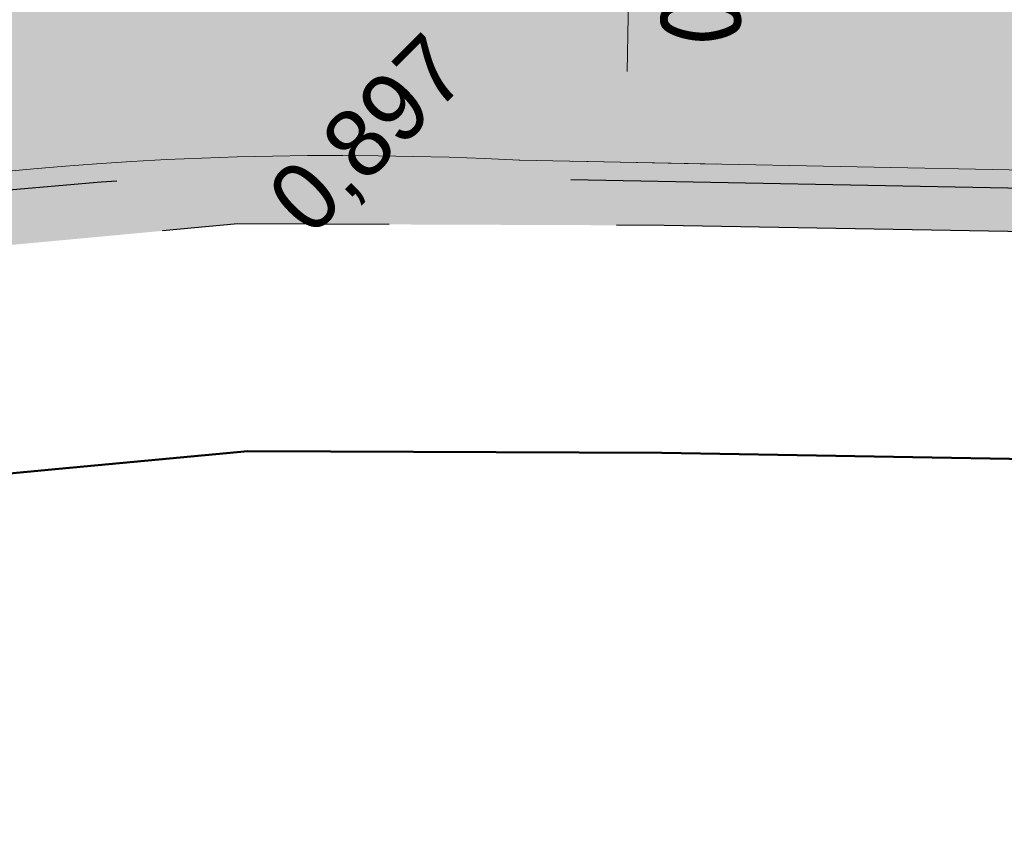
# Model space of a CAD drawing. Header units: millimetres. Extents: x 812 to 183790, y 13 to 580968.
# Tile 51 of 256: x 182466 to 182470.34, y 580790.39 to 580794.02. Entities that reach past the tile are written whole.
import ezdxf

# ---------------------------------------------------------------- set-up
doc = ezdxf.new("R2010")
doc.units = ezdxf.units.MM
doc.header["$LTSCALE"] = 5
for name, pattern in [('DASHDOT', [25.4, 12.7, -6.35, 0, -6.35]), ('ORG-VW-030-270-STREEP-010', [3, 0.3, -2.7]), ('VH-GELEIDEBAND_50X200', [8, 4, -2, 0, -2]), ('VH-OPSLUITBAND_80X200', [14, 8, -2, 2, -2]), ('XX-PROJECTGRENS', [18, 12, -3, 0, -3])]:
    doc.linetypes.add(name, pattern=pattern)
doc.layers.add('B-ALG-HOOGTES', color=252, linetype='Continuous')
for name, color, linetype, lineweight in [('N-BH-VH-KANTOPSLUITING_GELEIDEBAND_50X200-G', 20, 'VH-GELEIDEBAND_50X200', 30), ('N-BH-VH-KANTOPSLUITING_OPSLUITBAND_80X200-G', 150, 'VH-OPSLUITBAND_80X200', 30), ('N-WE-KG-WERKGRENS-G', 7, 'XX-PROJECTGRENS', 50), ('N-WE-VH-KANTVERHARDING-G', 7, 'Continuous', 0), ('N-WEG-ASF-GOOTTEGEL', 7, 'DASHDOT', 25), ('N-XX-AL-M', 7, 'Continuous', 0), ('V-WE-VH-KANTOPSLUITING_OPSLUITBAND_80X200-G', 150, 'VH-OPSLUITBAND_80X200', 25)]:
    doc.layers.add(name, color=color, linetype=linetype, lineweight=lineweight)
for name, color, linetype, lineweight, transparency in [('N-PV-GR-GRAS_02-G', 85, 'Continuous', 15, 0.3), ('N-WE-VH-VERHARDING_ASFALT_ROOD-A', 12, 'Continuous', 9, 0.7), ('N-WE-VH-VERHARDING_TEGEL-A', 253, 'Continuous', 5, 0.75), ('V-WE-VH-VERHARDING_TEGEL-A', 253, 'Continuous', 18, 0.5)]:
    doc.layers.add(name, color=color, linetype=linetype, lineweight=lineweight, transparency=transparency)
doc.layers.add('N-WE-VW-MARKERING_LANGS_STREEP_030_270_010-G', color=7, linetype='ORG-VW-030-270-STREEP-010', lineweight=0, true_color=0xffffff)
doc.styles.add('isocp', font='isocp.shx')
doc.styles.add('NLCS-ISO-M200-T18', font='txt', dxfattribs={"height": 0.36})
doc.dimstyles.new('NLCS-M200-T18-PIJL_X_L2_H1', dxfattribs={"dimscale": 0.2, "dimtxt": 0.36, "dimasz": 2, "dimexe": 2, "dimexo": 1, "dimgap": 0.7, "dimtad": 1, "dimzin": 0, "dimdsep": 46, "dimtxsty": 'NLCS-ISO-M200-T18', "dimcen": 0, "dimdle": 2, "dimclrd": 256, "dimclre": 256, "dimclrt": 256, "dimadec": 1, "dimazin": 0, "dimtfac": 1, "dimtofl": 0, "dimtmove": 1, "dimatfit": 0, "dimfxl": 2, "dimfxlon": 1, "dimtfillclr": 254, "dimtolj": 1, "dimtzin": 0, "dimlwd": 18, "dimlwe": 18, "dimarcsym": 0})

# ---------------------------------------------------------------- blocks, each defined once
blk = doc.blocks.new('*D6738')
at = {"layer": 'Defpoints', "color": 0, "transparency": 16777216}
for p in [(182463.184976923, 580794.8992020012), (182467.3991369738, 580778.117238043)]:
    blk.add_point(p, dxfattribs=at)
at = {"layer": 'N-XX-AL-M', "linetype": 'Continuous', "lineweight": 18, "transparency": 16777216}
blk.add_line((182464.1769175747, 580790.9490168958), (182463.2823973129, 580794.5112467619), dxfattribs=at)
at = {"layer": 'N-XX-AL-M', "transparency": 16777216}
blk.add_solid([(182463.3470565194, 580794.5274834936), (182463.2177381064, 580794.4950100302), (182463.1849769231, 580794.8992020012)], dxfattribs=at)
at = {"layer": 'N-XX-AL-M', "transparency": 16777216, "insert": (182464.2997475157, 580791.7737670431), "char_height": 0.36, "attachment_point": 5, "rotation": 284.0962169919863, "style": 'NLCS-ISO-M200-T18'}
blk.add_mtext('\\A1;R17.30', dxfattribs=at)
blk = doc.blocks.new('*D6755')
at = {"layer": 'Defpoints', "color": 0, "transparency": 16777216}
for p in [(182468.2705677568, 580795.198111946), (182468.2357448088, 580793.3984488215), (182468.6692036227, 580793.3900615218)]:
    blk.add_point(p, dxfattribs=at)
at = {"layer": 'N-XX-AL-M', "linetype": 'Continuous', "lineweight": 18, "transparency": 16777216}
for p, q in [((182468.4705303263, 580795.1942427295), (182469.1039517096, 580795.1819862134)), ((182468.6962881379, 580794.7897995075), (182468.6769420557, 580793.7899866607)), ((182468.4357073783, 580793.394579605), (182469.0691287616, 580793.3823230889))]:
    blk.add_line(p, q, dxfattribs=at)
at = {"layer": 'N-XX-AL-M', "transparency": 16777216}
for points in [[(182468.7629423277, 580794.7885097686), (182468.6296339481, 580794.7910892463), (182468.7040265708, 580795.1897246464)], [(182468.7435962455, 580793.7886969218), (182468.6102878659, 580793.7912763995), (182468.6692036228, 580793.3900615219)]]:
    blk.add_solid(points, dxfattribs=at)
at = {"layer": 'N-XX-AL-M', "transparency": 16777216, "insert": (182469.0065552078, 580794.2837023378), "char_height": 0.36, "attachment_point": 5, "rotation": 268.8914819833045, "style": 'NLCS-ISO-M200-T18'}
blk.add_mtext('\\A1;1.80', dxfattribs=at)

msp = doc.modelspace()

# ---------------------------------------------------------------- hatches: boundary and pattern name
at = {"layer": 'N-PV-GR-GRAS_02-G'}
h = msp.add_hatch(dxfattribs=at)
h.set_pattern_fill('AGR-GRAS_02', color=256, scale=0.1, angle=90.00000000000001, style=0, pattern_type=2)
h.set_pattern_definition([(90, (0, 0), (-1, 0.9999999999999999), [0.25, -0.75]), (90, (-0.6000000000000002, 0.5499999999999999), (-1, 0.9999999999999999), [0.25, -0.75]), (180, (-0.35, 0.09999999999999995), (-0.9999999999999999, -1), [0.25, -0.75]), (180, (-0.7000000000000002, 0.4999999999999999), (-0.9999999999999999, -1), [0.25, -0.75]), (135, (-0.7000000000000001, 0.1999999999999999), (-1.000000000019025, -1.608122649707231e-16), [0.25, -1.164213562]), (225, (-8.844674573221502e-17, 0.55), (1.608122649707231e-16, -1.000000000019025), [0.25, -1.164213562]), (116.5650512, (-0.3000000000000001, 0.2499999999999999), (-4.000646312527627e-10, 1.000000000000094), [0.25, -1.986067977]), (116.5650512, (-0.8000000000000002, 0.7), (-4.000646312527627e-10, 1.000000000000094), [0.25, -1.986067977]), (153.43494882, (-1.125685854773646e-16, 0.7000000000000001), (-1.000000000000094, 5.099846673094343e-11), [0.25, -1.986067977]), (153.43494882, (-0.4500000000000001, 0.2499999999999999), (-1.000000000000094, 5.099846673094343e-11), [0.25, -1.986067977]), (153.43494882, (-0.2000000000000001, 0.6000000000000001), (-1.000000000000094, 5.099846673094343e-11), [0.25, -1.986067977]), (206.5650512, (-0.55, -8.844674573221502e-17), (-1.000000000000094, -4.000650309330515e-10), [0.25, -1.986067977]), (243.43494882, (-0.15, 0.2), (-5.09988220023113e-11, -1.000000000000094), [0.25, -1.986067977])])
edge = h.paths.add_edge_path()
edge.add_arc((182467.3991369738, 580778.117238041), 15.22298989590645, 86.9819025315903, 123.9697070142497)
edge.add_line((182458.8932228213, 580790.7421675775), (182459.0612757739, 580790.4998256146))
edge.add_line((182459.0612757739, 580790.4998256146), (182459.3407840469, 580790.728825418))
edge.add_line((182459.3407840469, 580790.728825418), (182459.6222641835, 580790.9565661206))
edge.add_line((182459.6222641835, 580790.9565661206), (182459.9723063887, 580791.1405276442))
edge.add_line((182459.9723063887, 580791.1405276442), (182460.322348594, 580791.3244891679))
edge.add_line((182460.322348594, 580791.3244891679), (182460.6723907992, 580791.5084506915))
edge.add_line((182460.6723907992, 580791.5084506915), (182461.0224330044, 580791.6924122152))
edge.add_line((182461.0224330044, 580791.6924122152), (182461.3724752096, 580791.8763737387))
edge.add_line((182461.3724752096, 580791.8763737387), (182461.7225174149, 580792.0603352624))
edge.add_line((182461.7225174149, 580792.0603352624), (182462.1449914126, 580792.1981302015))
edge.add_line((182462.1449914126, 580792.1981302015), (182462.5812154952, 580792.32716111))
edge.add_line((182462.5812154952, 580792.32716111), (182463.0174395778, 580792.4561920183))
edge.add_line((182463.0174395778, 580792.4561920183), (182463.4536636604, 580792.5852229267))
edge.add_line((182463.4536636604, 580792.5852229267), (182463.889887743, 580792.7142538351))
edge.add_line((182463.889887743, 580792.7142538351), (182464.3261118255, 580792.8432847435))
edge.add_line((182464.3261118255, 580792.8432847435), (182464.7646492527, 580792.9147989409))
edge.add_line((182464.7646492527, 580792.9147989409), (182465.2044162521, 580792.955742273))
edge.add_line((182465.2044162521, 580792.955742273), (182465.6441832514, 580792.996685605))
edge.add_line((182465.6441832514, 580792.996685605), (182466.0839502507, 580793.0376289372))
edge.add_line((182466.0839502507, 580793.0376289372), (182466.5237172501, 580793.0785722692))
edge.add_line((182466.5237172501, 580793.0785722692), (182466.9634842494, 580793.1195156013))
edge.add_line((182466.9634842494, 580793.1195156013), (182468.8410585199, 580793.1125406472))
edge.add_line((182468.8410585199, 580793.1125406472), (182472.369923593, 580793.0505325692))
edge.add_line((182472.369923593, 580793.0505325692), (182475.8987886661, 580792.9885244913))
edge.add_line((182475.8987886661, 580792.9885244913), (182479.4276537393, 580792.9265164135))
edge.add_line((182479.4276537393, 580792.9265164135), (182482.9565188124, 580792.8645083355))
edge.add_line((182482.9565188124, 580792.8645083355), (182486.4853838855, 580792.8025002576))
edge.add_line((182486.4853838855, 580792.8025002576), (182490.1139049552, 580792.7370744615))
edge.add_line((182490.1139049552, 580792.7370744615), (182494.0013194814, 580792.6627698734))
edge.add_line((182494.0013194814, 580792.6627698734), (182497.8887340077, 580792.5884652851))
edge.add_line((182497.8887340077, 580792.5884652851), (182501.7761485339, 580792.514160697))
edge.add_line((182501.7761485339, 580792.514160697), (182505.6635630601, 580792.4398561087))
edge.add_line((182505.6635630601, 580792.4398561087), (182509.5509775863, 580792.3655515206))
edge.add_line((182509.5509775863, 580792.3655515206), (182513.437743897, 580792.2918916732))
edge.add_line((182513.437743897, 580792.2918916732), (182517.3179909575, 580792.2247161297))
edge.add_line((182517.3179909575, 580792.2247161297), (182521.1982380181, 580792.1575405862))
edge.add_line((182521.1982380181, 580792.1575405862), (182525.0784850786, 580792.0903650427))
edge.add_line((182525.0784850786, 580792.0903650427), (182528.9587321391, 580792.0231894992))
edge.add_line((182528.9587321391, 580792.0231894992), (182530.4653600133, 580791.9971064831))
edge.add_line((182530.4653600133, 580791.9971064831), (182530.4653600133, 580792.1143092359))
edge.add_line((182530.4653600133, 580792.1143092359), (182468.2006484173, 580793.3191129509))
at = {"layer": 'N-WE-VH-VERHARDING_ASFALT_ROOD-A'}
h = msp.add_hatch(color=256, dxfattribs=at)
h.dxf.hatch_style = 1
edge = h.paths.add_edge_path()
edge.add_line((182738.5888911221, 580770.094052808), (182740.6095874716, 580773.2282043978))
edge.add_line((182740.6095874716, 580773.2282043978), (182728.6522029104, 580774.7639141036))
edge.add_arc((182754.1293243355, 580973.1345679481), 200.0000000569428, 259.1365194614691, 262.68145746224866, ccw=False)
edge.add_arc((183259.5269548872, 583606.6660921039), 2881.58815890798, 258.3666440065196, 259.1365194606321, ccw=False)
edge.add_arc((182397.8348543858, 579347.3114853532), 1464.105329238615, 78.94973812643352, 80.84476196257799)
edge.add_arc((182582.4987045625, 580493.1317124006), 303.4999999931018, 80.84476196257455, 88.89148198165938)
edge.add_line((182588.3702405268, 580796.5749114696), (182468.3943311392, 580798.8964097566))
edge.add_arc((182467.3991369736, 580778.1172380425), 20.8029898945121, 87.25798082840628, 123.6145088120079)
edge.add_line((182455.882550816, 580795.4415744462), (182457.6304154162, 580792.5802576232))
edge.add_arc((182467.3991369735, 580778.1172380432), 17.45298989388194, 87.10807597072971, 124.03617484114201, ccw=False)
edge.add_line((182468.2796781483, 580795.5480011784), (182588.3054311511, 580793.2255384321))
edge.add_arc((182582.4987045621, 580493.1317123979), 300.149999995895, 80.84476196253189, 88.89148198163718, ccw=False)
edge.add_arc((182397.8348544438, 579347.3114856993), 1460.755328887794, 78.95040621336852, 80.84476196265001, ccw=False)
edge.add_arc((183259.5269548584, 583606.6660962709), 2884.938162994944, 258.3669828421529, 259.1388313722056)
edge.add_arc((182753.5760835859, 580969.6768737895), 199.8499998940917, 259.1388313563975, 260.8845427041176)
edge.add_line((182721.9149579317, 580772.3507589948), (182721.8911942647, 580772.2026533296))
edge.add_arc((182721.4159209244, 580769.240540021), 3.000000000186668, -26.730331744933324, 80.8845426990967, ccw=False)
edge.add_line((182724.0953211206, 580767.8911643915), (182726.6569782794, 580766.5967854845))
edge.add_line((182726.6569782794, 580766.5967854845), (182728.0470246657, 580769.3477745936))
edge.add_arc((182730.8584964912, 580767.9271669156), 3.150000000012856, 82.68145746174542, 153.1930014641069, ccw=False)
edge.add_line((182731.2597611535, 580771.0515047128), (182737.333520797, 580770.2714401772))
edge.add_arc((182730.9451325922, 580720.5299986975), 50.15000004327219, 81.23292553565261, 82.68145745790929, ccw=False)
at = {"layer": 'N-WE-VH-VERHARDING_TEGEL-A'}
h = msp.add_hatch(color=256, dxfattribs=at)
h.dxf.hatch_style = 1
edge = h.paths.add_edge_path()
edge.add_line((182724.1704329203, 580769.7431966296), (182723.8868334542, 580769.6701808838))
edge.add_line((182723.8868334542, 580769.6701808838), (182723.8369674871, 580769.8638646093))
edge.add_arc((182721.4159209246, 580769.2405400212), 2.499999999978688, 14.43785884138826, 41.93983299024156)
edge.add_line((182723.2755386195, 580770.9114146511), (182723.1418686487, 580771.060184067))
edge.add_line((182723.1418686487, 580771.060184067), (182723.3597027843, 580771.2559089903))
edge.add_arc((182721.4159209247, 580769.2405400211), 2.799999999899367, 46.03587676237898, 80.88454270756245)
edge.add_arc((182753.5760836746, 580969.6768742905), 200.2000004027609, 259.1388313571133, 260.88454270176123, ccw=False)
edge.add_arc((183259.5269548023, 583606.6660916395), 2885.288158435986, 258.3670182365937, 259.1388313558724, ccw=False)
edge.add_arc((182397.8348544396, 579347.3114856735), 1460.405328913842, 78.95047607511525, 80.84476196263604)
edge.add_arc((182582.4987045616, 580493.1317123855), 299.8000000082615, 80.84476196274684, 88.89148198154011)
edge.add_line((182588.2986600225, 580792.8756039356), (182468.2674329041, 580795.1981726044))
edge.add_arc((182467.3991369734, 580778.1172380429), 17.10298989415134, 87.08991886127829, 124.0588783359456)
edge.add_line((182457.8207007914, 580792.2864237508), (182458.8287809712, 580790.7951912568))
edge.add_arc((182467.3991369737, 580778.1172380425), 15.30298989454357, 86.98690092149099, 124.058878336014, ccw=False)
edge.add_line((182468.2035273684, 580793.3990722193), (182588.2638370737, 580791.0759408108))
edge.add_arc((182582.4987045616, 580493.1317123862), 298.0000000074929, 80.84476196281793, 88.8914819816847, ccw=False)
edge.add_arc((182397.8348544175, 579347.3114855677), 1458.605329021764, 78.9508359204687, 80.84476196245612, ccw=False)
edge.add_arc((183259.526954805, 583606.6660916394), 2887.088158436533, 258.3672002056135, 259.1388313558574)
edge.add_arc((182753.5760836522, 580969.6768741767), 202.0000002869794, 259.1388313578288, 260.8845427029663)
edge.add_arc((182753.5761123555, 580969.6770552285), 202.0001835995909, 260.8845428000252, 260.9525587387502)
edge.add_arc((182721.6538821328, 580769.2025038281), 1.0000000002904, -21.923149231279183, 80.9525586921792, ccw=False)
edge.add_line((182722.5815676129, 580768.8291412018), (182722.5227935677, 580768.6831066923))
edge.add_line((182722.5227935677, 580768.6831066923), (182723.9166944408, 580767.9811227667))
edge.add_arc((182721.4159209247, 580769.2405400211), 2.799999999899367, 333.2696682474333, 370.3418150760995)
at = {"layer": 'V-WE-VH-VERHARDING_TEGEL-A'}
h = msp.add_hatch(color=256, dxfattribs=at)
h.dxf.hatch_style = 1
h.paths.add_polyline_path([(182599.0795089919, 580792.6007238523), (182596.7020087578, 580792.6802481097), (182594.3245085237, 580792.7597723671), (182591.9470082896, 580792.8392966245), (182589.5695080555, 580792.9188208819), (182587.1920078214, 580792.9983451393), (182584.776465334, 580793.0513251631), (182582.3431824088, 580793.0919266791), (182579.9098994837, 580793.1325281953), (182577.4766165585, 580793.1731297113), (182575.0433336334, 580793.2137312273), (182572.6100507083, 580793.2543327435), (182570.0778470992, 580793.3002693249), (182567.3989726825, 580793.3541162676), (182564.7200982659, 580793.4079632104), (182562.0412238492, 580793.4618101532), (182559.3623494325, 580793.5156570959), (182556.6834750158, 580793.5695040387), (182553.9999258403, 580793.6224723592), (182551.2832293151, 580793.6692106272), (182548.5665327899, 580793.7159488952), (182545.8498362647, 580793.7626871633), (182543.1331397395, 580793.8094254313), (182540.4164432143, 580793.8561636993), (182537.6997466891, 580793.9029019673), (182534.0589639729, 580793.973196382), (182530.2479124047, 580794.047831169), (182526.4368608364, 580794.1224659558), (182522.6258092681, 580794.1971007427), (182518.8147576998, 580794.2717355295), (182515.0037061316, 580794.3463703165), (182511.1703997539, 580794.4223678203), (182507.3199748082, 580794.4994135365), (182503.4695498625, 580794.5764592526), (182499.6191249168, 580794.6535049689), (182495.7686999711, 580794.730550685), (182491.9182750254, 580794.8075964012), (182488.164018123, 580794.8799450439), (182484.6498005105, 580794.9405696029), (182481.135582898, 580795.001194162), (182477.6213652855, 580795.0618187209), (182474.107147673, 580795.12244328), (182470.5929300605, 580795.1830678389), (182467.1005970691, 580795.2431342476), (182466.780738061, 580795.2222891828), (182466.4608790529, 580795.2014441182), (182466.1410200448, 580795.1805990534), (182465.8211610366, 580795.1597539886), (182465.5013020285, 580795.138908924), (182465.1814430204, 580795.1180638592), (182464.823207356, 580795.0624212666), (182464.4506088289, 580794.9937553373), (182464.0780103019, 580794.925089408), (182463.7054117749, 580794.8564234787), (182463.3328132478, 580794.7877575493), (182462.9602147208, 580794.7190916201), (182462.598736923, 580794.6225330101), (182462.250935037, 580794.4916728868), (182461.9031331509, 580794.3608127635), (182461.5553312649, 580794.22995264), (182461.2075293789, 580794.0990925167), (182460.8597274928, 580793.9682323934), (182460.5045269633, 580793.82288975), (182460.113021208, 580793.6064812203), (182459.7215154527, 580793.3900726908), (182459.3300096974, 580793.1736641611), (182458.9385039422, 580792.9572556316), (182458.5469981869, 580792.7408471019), (182458.1554924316, 580792.5244385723), (182457.831938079, 580792.2726008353), (182459.0612757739, 580790.4998256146), (182459.3407840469, 580790.728825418), (182459.6222641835, 580790.9565661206), (182459.9723063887, 580791.1405276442), (182460.322348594, 580791.3244891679), (182460.6723907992, 580791.5084506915), (182461.0224330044, 580791.6924122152), (182461.3724752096, 580791.8763737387), (182461.7225174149, 580792.0603352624), (182462.1449914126, 580792.1981302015), (182462.5812154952, 580792.32716111), (182463.0174395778, 580792.4561920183), (182463.4536636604, 580792.5852229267), (182463.889887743, 580792.7142538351), (182464.3261118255, 580792.8432847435), (182464.7646492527, 580792.9147989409), (182465.2044162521, 580792.955742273), (182465.6441832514, 580792.996685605), (182466.0839502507, 580793.0376289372), (182466.5237172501, 580793.0785722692), (182466.9634842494, 580793.1195156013), (182468.8410585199, 580793.1125406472), (182472.369923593, 580793.0505325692), (182475.8987886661, 580792.9885244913), (182479.4276537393, 580792.9265164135), (182482.9565188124, 580792.8645083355), (182486.4853838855, 580792.8025002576), (182490.1139049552, 580792.7370744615), (182494.0013194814, 580792.6627698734), (182497.8887340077, 580792.5884652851), (182501.7761485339, 580792.514160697), (182505.6635630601, 580792.4398561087), (182509.5509775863, 580792.3655515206), (182513.437743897, 580792.2918916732), (182517.3179909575, 580792.2247161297), (182521.1982380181, 580792.1575405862), (182525.0784850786, 580792.0903650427), (182528.9587321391, 580792.0231894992), (182532.8389791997, 580791.9560139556), (182536.7192262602, 580791.8888384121), (182539.5196242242, 580791.8305329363), (182542.2039391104, 580791.7731809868), (182544.8882539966, 580791.7158290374), (182547.5725688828, 580791.658477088), (182550.256883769, 580791.6011251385), (182552.9411986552, 580791.5437731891), (182555.6944008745, 580791.4920686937), (182558.4750035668, 580791.4426105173), (182561.2556062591, 580791.3931523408), (182564.0362089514, 580791.3436941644), (182566.8168116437, 580791.2942359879), (182569.597414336, 580791.2447778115), (182572.1941545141, 580791.1951917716), (182574.6264852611, 580791.1454913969), (182577.0588160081, 580791.0957910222), (182579.4911467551, 580791.0460906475), (182581.9234775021, 580790.9963902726), (182584.3558082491, 580790.9466898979), (182586.8248452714, 580790.8791941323), (182589.3650010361, 580790.7772196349), (182591.9051568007, 580790.6752451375), (182594.4453125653, 580790.5732706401), (182596.9854683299, 580790.4712961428), (182599.5256240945, 580790.3693216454), (182601.9530346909, 580790.2469959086), (182603.7559130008, 580790.0119380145), (182605.5587913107, 580789.7768801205), (182607.3616696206, 580789.5418222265), (182609.1645479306, 580789.3067643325), (182610.9674262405, 580789.0717064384), (182612.7703045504, 580788.8366485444), (182613.8593483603, 580788.6973921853), (182614.9228216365, 580788.561567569), (182615.9862949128, 580788.4257429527), (182617.049768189, 580788.2899183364), (182618.1132414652, 580788.15409372), (182619.1767147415, 580788.0182691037), (182620.2296438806, 580787.870181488), (182621.2795627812, 580787.7185929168), (182622.3294816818, 580787.5670043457), (182623.3794005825, 580787.4154157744), (182624.4293194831, 580787.2638272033), (182625.4792383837, 580787.1122386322), (182627.1782188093, 580786.8443319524), (182629.3274773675, 580786.4957310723), (182631.4767359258, 580786.1471301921), (182633.625994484, 580785.7985293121), (182635.7752530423, 580785.449928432), (182637.9245116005, 580785.1013275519), (182640.1859073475, 580784.673022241), (182642.3106813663, 580784.2936708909), (182647.2348569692, 580783.4262334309), (182652.1620946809, 580782.5752084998), (182657.0843216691, 580781.6965085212), (182662.0051567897, 580780.8101210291), (182666.9000091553, 580779.9205443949), (182670.9189910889, 580779.1389923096), (182673.0388682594, 580778.7252537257), (182675.3330816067, 580778.2682821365), (182678.0885346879, 580777.7138775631), (182682.0260260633, 580776.8810607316), (182687.379989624, 580775.7846102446), (182695.9420013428, 580774.0427961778), (182705.3209991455, 580772.1272824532), (182711.8173925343, 580770.8002459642), (182714.9690093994, 580770.1555667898), (182719.4649814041, 580769.2553672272), (182719.5481076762, 580769.641469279), (182721.8517032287, 580769.2647816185), (182722.6959123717, 580769.1132509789), (182724.2740394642, 580768.8372010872), (182724.4680023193, 580769.3270111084), (182724.5764945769, 580769.7773074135), (182724.616915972, 580770.0467001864), (182724.6178314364, 580770.2243366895), (182723.9585646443, 580770.1861192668), (182723.8900670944, 580770.3725714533), (182723.4378261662, 580771.6035835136), (182723.3750876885, 580771.7743593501), (182723.9679465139, 580771.833907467), (182723.392903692, 580772.2648585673), (182723.1205753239, 580772.3881909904), (182722.9830178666, 580772.4356647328), (182722.8166856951, 580772.4830024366), (182722.638743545, 580772.5243925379), (182722.4028799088, 580772.5659118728), (182721.9829864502, 580772.6394077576), (182721.4531271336, 580772.732137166), (182721.0554579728, 580772.805900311), (182720.5046810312, 580772.9107234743), (182715.1335762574, 580773.8668339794), (182706.6785320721, 580775.399694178), (182704.9206561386, 580775.7271430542), (182703.3301972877, 580776.0180142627), (182701.9026094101, 580776.2819466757), (182700.3119964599, 580776.5999908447), (182699.762008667, 580776.708522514), (182697.8514609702, 580777.0967142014), (182697.7518697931, 580777.1166637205), (182695.7759857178, 580777.5124612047), (182693.3171578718, 580778.0119861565), (182691.1509638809, 580778.4510506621), (182689.3955224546, 580778.8068599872), (182684.0982401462, 580779.8977589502), (182678.9907128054, 580780.9317898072), (182677.3682870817, 580781.2583442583), (182675.4485454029, 580781.6385402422), (182673.9208342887, 580781.9365398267), (182671.7465379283, 580782.3579828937), (182667.7610015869, 580783.1209869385), (182662.9050639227, 580784.0165913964), (182657.988517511, 580784.924466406), (182653.0682243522, 580785.8097919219), (182648.144285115, 580786.6825756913), (182643.218206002, 580787.5303451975), (182640.7660024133, 580787.9637097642), (182638.0779397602, 580788.4134229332), (182635.3006463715, 580788.8592760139), (182632.5233529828, 580789.3051290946), (182629.7460595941, 580789.7509821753), (182626.9687662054, 580790.196835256), (182624.1914728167, 580790.6426883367), (182622.1149343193, 580790.945329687), (182620.6864577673, 580791.1155280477), (182619.2579812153, 580791.2857264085), (182617.8295046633, 580791.4559247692), (182616.4010281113, 580791.62612313), (182614.9725515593, 580791.7963214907), (182613.4080755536, 580791.9485285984), (182611.4137506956, 580792.0438713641), (182609.4194258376, 580792.1392141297), (182607.4251009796, 580792.2345568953), (182605.4307761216, 580792.3298996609), (182603.4364512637, 580792.4252424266), (182601.4421264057, 580792.5205851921)])
h.paths.add_polyline_path([(182656.0450468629, 580780.7549504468), (182660.6425299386, 580779.5995208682), (182660.9163282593, 580780.6889712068), (182656.3188451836, 580781.8444007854)], flags=25)

# ---------------------------------------------------------------- linework, layer by layer
at = {"layer": 'N-BH-VH-KANTOPSLUITING_GELEIDEBAND_50X200-G', "ltscale": 0.2, "flags": 128}
msp.add_lwpolyline([(182468.2643196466, 580795.19833058, 0.1626745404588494), (182457.8207007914, 580792.2864237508)], format="xyb", dxfattribs=at)
at = {"layer": 'N-BH-VH-KANTOPSLUITING_OPSLUITBAND_80X200-G', "ltscale": 0.2, "flags": 128}
msp.add_lwpolyline([(182458.9399792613, 580790.7735436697, -0.1618566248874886), (182468.2006484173, 580793.3191129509), (182588.2622893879, 580790.9959557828, -0.03512487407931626), (182629.9007393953, 580787.2564707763, -0.008265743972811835), (182677.3730232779, 580778.7983166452)], format="xyb", dxfattribs=at)
at = {"layer": 'N-WE-KG-WERKGRENS-G', "ltscale": 0.1, "flags": 128}
msp.add_lwpolyline([(182546.3363945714, 580828.4899207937), (182543.8336850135, 580828.6949465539), (182540.4959602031, 580828.9354948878), (182537.3605703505, 580829.0986258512), (182534.235148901, 580829.2612381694), (182531.1097274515, 580829.4238504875), (182527.9843060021, 580829.5864628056), (182520.9662974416, 580829.9516022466), (182508.3491545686, 580830.2950978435), (182506.8932828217, 580830.3347332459), (182505.4374110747, 580830.3743686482), (182503.9821088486, 580830.4139885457), (182501.0593100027, 580830.4968933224), (182495.9427932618, 580830.64450416), (182490.8257921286, 580830.7921288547), (182485.7087909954, 580830.9397535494), (182480.5865481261, 580831.0875294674), (182476.585899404, 580831.1609660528), (182472.870248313, 580831.2157929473), (182469.156396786, 580831.2705932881), (182465.4445988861, 580831.3253633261), (182462.4442958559, 580831.3819626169), (182462.0279888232, 580831.442751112), (182461.549194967, 580831.5126638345), (182461.0704011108, 580831.582576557), (182460.6377092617, 580831.6457575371), (182460.098308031, 580831.7766769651), (182459.429344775, 580831.9689810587), (182458.7402872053, 580832.1670615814), (182458.0512296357, 580832.3651421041), (182457.4967000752, 580832.5245504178), (182456.6479823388, 580833.0543667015), (182455.3760828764, 580833.7572914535), (182453.1248441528, 580829.6327991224), (182453.1248441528, 580797.3056406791), (182458.7221649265, 580789.2339841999), (182459.9721623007, 580789.9533443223), (182460.1746733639, 580790.1171925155), (182460.4375156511, 580790.2553269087), (182460.7875578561, 580790.4392884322), (182461.1376000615, 580790.6232499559), (182461.4876422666, 580790.8072114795), (182461.837684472, 580790.9911730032), (182462.1129321, 580791.1358269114), (182462.4419120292, 580791.2431276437), (182462.8648578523, 580791.3682309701), (182463.3010819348, 580791.4972618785), (182463.7373060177, 580791.6262927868), (182464.1735301, 580791.7553236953), (182464.5492909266, 580791.8664701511), (182464.891624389, 580791.9222959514), (182465.2971176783, 580791.9600483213), (182465.7368846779, 580792.0009916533), (182466.176651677, 580792.0419349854), (182466.6164186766, 580792.0828783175), (182467.0080813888, 580792.1193430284), (182468.8304161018, 580792.1125732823), (182472.352354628, 580792.0506869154), (182475.8812197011, 580791.9886788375), (182479.4100847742, 580791.9266707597), (182482.9389498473, 580791.8646626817), (182486.4673558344, 580791.8026627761), (182490.0953355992, 580791.7372467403), (182493.9822088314, 580791.6629524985), (182497.8696233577, 580791.5886479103), (182501.7570378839, 580791.5143433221), (182505.6444524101, 580791.4400387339), (182509.5320295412, 580791.365731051), (182513.4196150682, 580791.2920556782), (182517.3006813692, 580791.2248659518), (182521.1809284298, 580791.1576904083), (182525.0611754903, 580791.0905148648), (182528.9414225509, 580791.0233393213), (182532.8216696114, 580790.9561637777), (182536.7001634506, 580790.8890185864), (182539.4982635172, 580790.8307611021), (182542.1825784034, 580790.7734091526), (182544.8668932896, 580790.7160572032), (182547.5512081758, 580790.6587052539), (182550.2355230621, 580790.6013533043), (182552.9211300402, 580790.5439737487), (182555.6766168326, 580790.4922268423), (182558.4572195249, 580790.4427686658), (182561.2378222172, 580790.3933104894), (182564.0184249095, 580790.343852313), (182566.7990276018, 580790.2943941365), (182569.5789762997, 580790.2449475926), (182572.1743940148, 580790.1953868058), (182574.6060562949, 580790.14570009), (182577.0383870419, 580790.0959997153), (182579.4707177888, 580790.0462993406), (182581.9030485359, 580789.9965989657), (182584.3319301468, 580789.9469690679), (182586.7911242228, 580789.8797423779), (182589.3248883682, 580789.7780244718), (182591.8650441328, 580789.6760499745), (182594.4051998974, 580789.5740754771), (182596.945355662, 580789.4721009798), (182599.4804017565, 580789.3703316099), (182601.8630860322, 580789.2502597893), (182603.6266279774, 580789.0203305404), (182605.4295062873, 580788.7852726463), (182607.2323845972, 580788.5502147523), (182609.0352629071, 580788.3151568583), (182610.8381412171, 580788.0800989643), (182612.6422430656, 580787.8448815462), (182613.7326595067, 580787.7054496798), (182614.7961327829, 580787.5696250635), (182615.8596060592, 580787.4338004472), (182616.9230793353, 580787.2979758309), (182617.9865526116, 580787.1621512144), (182619.0437285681, 580787.0271308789), (182620.0885572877, 580786.8801825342), (182621.1366633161, 580786.7288557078), (182622.1865822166, 580786.5772671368), (182623.2365011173, 580786.4256785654), (182624.2864200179, 580786.2740899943), (182625.3299012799, 580786.1234308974), (182627.020285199, 580785.8568797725), (182629.1673737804, 580785.5086308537), (182631.3166323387, 580785.1600299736), (182633.4658908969, 580784.8114290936), (182635.6151494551, 580784.4628282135), (182637.7513844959, 580784.1163396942), (182640.0049781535, 580783.6895120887), (182642.1360582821, 580783.3090348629), (182647.0630134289, 580782.4411077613), (182651.9891248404, 580781.5902773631), (182656.9078141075, 580780.712208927), (182661.8271143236, 580779.8260979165), (182666.7151533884, 580778.9377595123), (182670.7274343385, 580778.1575107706), (182672.8454156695, 580777.7441421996), (182675.1367830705, 580777.2877374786), (182677.8864391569, 580776.7344992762), (182723.4470160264, 580767.0980044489), (182727.4134544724, 580765.1004620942), (182728.5193157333, 580767.2890309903), (182733.487118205, 580765.839533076), (182735.3841539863, 580765.7193532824), (182736.7291595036, 580765.8569923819), (182737.9777871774, 580765.984768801), (182741.1548623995, 580766.309889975), (182758.3880922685, 580762.4353447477), (182758.0502154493, 580761.9109538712), (182758.2781539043, 580761.5340619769), (182751.5803360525, 580749.746364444), (182784.2071760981, 580741.4288769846), (182784.088835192, 580737.5353437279), (182784.0815874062, 580737.5082115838), (182783.5253590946, 580735.4310709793), (182787.0264828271, 580734.4501235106, -0.06878441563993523), (182787.0710498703, 580728.4065941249), (182786.4433279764, 580726.2139149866), (182784.8212424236, 580720.8672947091), (182783.9285352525, 580717.5622805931), (182783.3629587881, 580715.4844659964), (182780.7330075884, 580704.363215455, 0.01006423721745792), (182779.8290839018, 580700.1652549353, 0.03789734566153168), (182778.9515901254, 580692.6476957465), (182778.8086371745, 580689.114825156), (182778.664840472, 580677.4566763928), (182774.5489658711, 580677.5030601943), (182774.3887329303, 580664.4659519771), (182777.7728912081, 580664.4296323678), (182777.5992994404, 580658.3134843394), (182797.5259302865, 580658.0334855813), (182797.5627665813, 580667.2589931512), (182800.3788182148, 580667.2624219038), (182800.4003675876, 580675.3592035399), (182797.5713859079, 580675.3666430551), (182797.5587852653, 580678.0379749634), (182798.51420407, 580682.5233503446), (182808.2659865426, 580723.7606235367), (182808.3887287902, 580729.6090305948), (182811.171402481, 580735.7888850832, -0.1199236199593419), (182813.2056665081, 580738.4003126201), (182817.1751677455, 580741.3533516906, -0.2023336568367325), (182823.6090945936, 580742.8635374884), (182838.9859315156, 580740.2441271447), (182838.9615736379, 580736.850063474), (182841.3969184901, 580736.857219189), (182841.3008403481, 580734.7862014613), (182846.1720900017, 580734.4916700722), (182846.0383634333, 580732.0657865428), (182851.325015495, 580731.7732694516, 0.0250001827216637), (182928.0593059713, 580722.7733242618), (182928.2904346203, 580726.1654619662, 0.01378694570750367), (182970.6959348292, 580724.502907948), (183059.9886356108, 580723.465826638), (183059.9798531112, 580721.3041403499), (183068.0991874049, 580721.2114097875), (183068.1978501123, 580723.3704815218), (183221.0751434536, 580721.5949032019), (183221.0888945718, 580715.2308856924), (183240.2705249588, 580715.3070614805), (183240.3081457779, 580720.3747960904), (183240.5860722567, 580720.3746200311), (183242.4505741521, 580720.3985859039), (183244.4520871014, 580720.4054370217), (183245.8448439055, 580720.3876357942), (183247.2279820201, 580720.369957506), (183249.6118762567, 580720.331143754), (183252.1844203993, 580720.2899176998), (183254.1676349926, 580720.2591536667), (183256.0270805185, 580720.2363258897), (183258.3117480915, 580720.2185501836), (183261.870273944, 580720.1782204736), (183265.4918982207, 580720.1405490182), (183268.1005979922, 580720.1114656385), (183269.8825592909, 580720.0873315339), (183272.1715485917, 580720.0507186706), (183273.9743825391, 580720.0093185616), (183275.5027767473, 580719.9728417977), (183276.437037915, 580719.9481279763), (183277.4632290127, 580719.9249136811), (183279.8339705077, 580719.8919135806), (183285.4019259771, 580719.8234907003), (183293.9097694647, 580719.7246190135), (183296.6605298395, 580719.6826219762), (183300.6896803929, 580719.6211072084), (183301.9841566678, 580719.603033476), (183303.1636473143, 580719.5865651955), (183304.85103719, 580719.565599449), (183306.689819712, 580719.5436243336), (183308.5842271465, 580719.5356408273), (183310.372555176, 580719.5296939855), (183312.7694811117, 580719.5451821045), (183314.8878679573, 580719.5671883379), (183317.3638881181, 580719.6072594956), (183319.3345012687, 580719.6852769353), (183320.2449572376, 580719.7368562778), (183321.3681973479, 580719.8051428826), (183322.6456268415, 580719.9124179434), (183324.0210926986, 580720.0280979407), (183325.5883142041, 580720.1679196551), (183326.7039214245, 580720.2767798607), (183327.873631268, 580720.3909193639), (183329.9510740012, 580720.6048506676), (183332.3846737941, 580720.8685421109), (183334.5499215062, 580721.1248258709), (183336.1045024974, 580721.3200670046), (183337.6187943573, 580721.5245671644), (183339.4584159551, 580721.8035088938), (183340.9118904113, 580722.0468656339), (183342.1533880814, 580722.2661741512), (183343.8365356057, 580722.565729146), (183345.379378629, 580722.8403520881), (183346.2451748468, 580723.0074318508), (183346.9857773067, 580723.1503519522), (183348.60799843, 580723.4825238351), (183350.1849550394, 580723.8082190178), (183350.6332304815, 580723.9066990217), (183351.4270876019, 580724.0810986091), (183352.5589509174, 580724.3460008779), (183354.0667487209, 580724.7174973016), (183356.056216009, 580725.2184174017), (183357.6991912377, 580725.6323925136), (183359.659842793, 580726.1303079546), (183361.0773076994, 580726.502585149), (183362.5382352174, 580726.9063274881), (183364.106085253, 580727.3486873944), (183365.4382249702, 580727.7334499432), (183366.0890313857, 580727.9239682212), (183366.711851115, 580728.106293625), (183367.570977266, 580728.3614921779), (183368.5514074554, 580728.6685015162), (183369.7468178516, 580729.0578450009), (183370.8905434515, 580729.444942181), (183371.9991616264, 580729.8331634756), (183373.1818273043, 580730.2581687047), (183374.0557342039, 580730.5807175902), (183375.1714988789, 580730.989826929), (183376.7022811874, 580731.5557121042), (183378.0975990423, 580732.0852588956), (183379.372671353, 580732.580994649), (183380.6702380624, 580733.0882598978), (183382.5851349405, 580733.8471686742), (183384.036839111, 580734.4342333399), (183385.2596680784, 580734.9484724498), (183386.4865551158, 580735.4865303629), (183387.9026292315, 580736.1251636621), (183390.3613408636, 580737.2492600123), (183392.2596494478, 580738.1250385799), (183394.2178763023, 580739.0640904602), (183395.6290723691, 580739.7659167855), (183397.0700952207, 580740.5001337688), (183398.2287487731, 580741.0940935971), (183399.5034946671, 580741.7553377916), (183400.5868244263, 580742.3204673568), (183401.5559766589, 580742.8342419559), (183402.5493609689, 580743.3724349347), (183403.77320931, 580744.03960276), (183405.0291069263, 580744.7375497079), (183406.274695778, 580745.4513490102), (183407.4204789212, 580746.1363269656), (183408.6556175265, 580746.8994775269), (183410.2089623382, 580747.8592406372), (183411.7376134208, 580748.8153481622), (183413.0233444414, 580749.6293986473), (183414.1912668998, 580750.3893023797), (183414.7376870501, 580750.7558946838), (183415.1694994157, 580751.049171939), (183415.6269024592, 580751.3541247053), (183416.1926958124, 580751.7345778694), (183416.8457558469, 580752.1725687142), (183417.4438549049, 580752.5812946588), (183417.9674341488, 580752.954995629), (183418.4895497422, 580753.3269260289), (183418.9739641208, 580753.6743383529), (183419.4541436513, 580754.0169505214), (183419.8412569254, 580754.2913615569), (183420.2708889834, 580754.6012846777), (183422.9376071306, 580756.5015914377), (183423.5268132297, 580756.927757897), (183426.7801920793, 580759.254015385), (183430.045753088, 580761.6232062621), (183433.3085215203, 580763.9903711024), (183436.5712899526, 580766.3575359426), (183439.8265075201, 580768.7192225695), (183442.6305409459, 580770.6747772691), (183445.1135794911, 580772.3387513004), (183447.6043370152, 580774.0078980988), (183450.0950945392, 580775.6770448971), (183452.5858520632, 580777.3461916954), (183455.0640697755, 580779.0069351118), (183457.2923219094, 580780.4045971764), (183459.4744747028, 580781.7478362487), (183461.660218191, 580783.0932855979), (183463.8459616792, 580784.438734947), (183466.0317051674, 580785.7841842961), (183467.8048106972, 580786.8734164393), (183467.8231587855, 580786.8620201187), (183467.8458993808, 580786.8478955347), (183467.887567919, 580786.7929881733), (183467.9488498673, 580786.7122358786), (183467.9716921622, 580786.6821361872), (183468.4831392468, 580785.1500434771), (183475.3973957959, 580787.2540622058), (183481.8653286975, 580790.3062808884), (183487.2931698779, 580792.8384432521), (183508.4926288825, 580803.2497857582), (183507.9212643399, 580805.1584873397), (183513.3572816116, 580806.7790938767), (183512.7349608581, 580808.8665508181), (183507.2984268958, 580807.2391394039), (183506.6892884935, 580809.2740284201, -0.2277669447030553), (183507.3572742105, 580816.3500884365, -0.1282015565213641), (183510.3101745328, 580819.239130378), (183512.5474554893, 580813.9539693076), (183514.5672591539, 580814.8658911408), (183512.3070754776, 580820.1304422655), (183514.8646771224, 580821.2145754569), (183512.8945187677, 580825.8937386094, -0.03588457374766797), (183522.3821982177, 580830.5745313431), (183523.3100604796, 580830.9474544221), (183522.0877516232, 580834.0228367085), (183512.558636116, 580830.2984299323), (183502.1452087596, 580862.2535486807), (183499.3051227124, 580861.0400110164), (183497.1330169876, 580866.3964116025), (183495.0717561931, 580865.5510747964), (183497.3056307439, 580860.182088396)], format="xyb", dxfattribs=at)
at = {"layer": 'N-WE-VH-KANTVERHARDING-G', "flags": 128}
for points in [[(182720.6822647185, 580772.4004265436, -0.00608592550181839), (182715.8901052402, 580773.2595451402, -0.003367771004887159), (182677.771672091, 580780.8397570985, 0.008265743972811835), (182630.2316880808, 580789.309973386, 0.03512487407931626), (182588.302529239, 580793.0755665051), (182468.2744369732, 580795.3980745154, 0.1626745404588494), (182457.7086918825, 580792.4521162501)], [(182468.2051954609, 580793.3989843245, 0.1632107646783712), (182458.8287809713, 580790.7951912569), (182459.040149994, 580790.4825173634)], [(182677.3883559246, 580778.8768335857, 0.008265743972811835), (182629.9134681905, 580787.3354516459, 0.03512487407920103), (182588.2638370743, 580791.0759408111), (182468.201862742, 580793.3991044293)]]:
    msp.add_lwpolyline(points, format="xyb", dxfattribs=at)
at = {"layer": 'N-WE-VW-MARKERING_LANGS_STREEP_030_270_010-G', "flags": 128}
msp.add_lwpolyline([(182456.7955472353, 580793.9469666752, -0.1615881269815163), (182468.362963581, 580797.1458339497), (182588.3363848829, 580794.8252389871, -0.03512487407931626), (182630.5101304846, 580791.0376799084, -0.008270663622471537), (182678.1245457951, 580782.5538108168, 0.003367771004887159), (182716.2198575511, 580774.9781967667, 0.01641339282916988), (182729.0726613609, 580772.9469961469), (182731.4635781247, 580772.6384699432), (182742.5663023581, 580771.2125258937, -0.02833308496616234), (182742.6219633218, 580771.2021450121), (182754.9756409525, 580768.1654425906), (182772.0509673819, 580763.9206935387, -0.1740568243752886), (182781.4669150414, 580757.6391922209), (182788.6260374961, 580747.9799363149, 0.123554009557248), (182794.9294778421, 580742.8080293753, 0.123554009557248)], format="xyb", dxfattribs=at)
at = {"layer": 'N-WEG-ASF-GOOTTEGEL', "ltscale": 0.04, "flags": 128}
msp.add_lwpolyline([(182721.9149579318, 580772.3507589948, -0.007617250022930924), (182715.918369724, 580773.4068581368, -0.00336783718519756), (182677.8011703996, 580780.9868299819, 0.008265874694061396), (182630.2555545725, 580789.4580625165, 0.03512487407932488), (182588.3054311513, 580793.2255384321), (182468.2796781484, 580795.5480011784, 0.1626399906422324), (182457.6246852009, 580792.5763856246)], format="xyb", dxfattribs=at)
at = {"layer": 'V-WE-VH-KANTOPSLUITING_OPSLUITBAND_80X200-G', "ltscale": 0.1, "flags": 128}
msp.add_lwpolyline([(182640.1859073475, 580784.673022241), (182637.9245116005, 580785.1013275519), (182635.7752530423, 580785.449928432), (182633.625994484, 580785.7985293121), (182631.4767359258, 580786.1471301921), (182629.3274773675, 580786.4957310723), (182627.1782188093, 580786.8443319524), (182625.4792383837, 580787.1122386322), (182624.4293194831, 580787.2638272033), (182623.3794005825, 580787.4154157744), (182622.3294816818, 580787.5670043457), (182621.2795627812, 580787.7185929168), (182620.2296438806, 580787.870181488), (182619.1767147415, 580788.0182691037), (182618.1132414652, 580788.15409372), (182617.049768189, 580788.2899183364), (182615.9862949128, 580788.4257429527), (182614.9228216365, 580788.561567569), (182613.8593483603, 580788.6973921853), (182612.7703045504, 580788.8366485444), (182610.9674262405, 580789.0717064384), (182609.1645479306, 580789.3067643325), (182607.3616696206, 580789.5418222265), (182605.5587913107, 580789.7768801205), (182603.7559130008, 580790.0119380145), (182601.9530346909, 580790.2469959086), (182599.5256240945, 580790.3693216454), (182596.9854683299, 580790.4712961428), (182594.4453125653, 580790.5732706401), (182591.9051568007, 580790.6752451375), (182589.3650010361, 580790.7772196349), (182586.8248452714, 580790.8791941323), (182584.3558082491, 580790.9466898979), (182581.9234775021, 580790.9963902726), (182579.4911467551, 580791.0460906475), (182577.0588160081, 580791.0957910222), (182574.6264852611, 580791.1454913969), (182572.1941545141, 580791.1951917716), (182569.597414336, 580791.2447778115), (182566.8168116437, 580791.2942359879), (182564.0362089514, 580791.3436941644), (182561.2556062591, 580791.3931523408), (182558.4750035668, 580791.4426105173), (182555.6944008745, 580791.4920686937), (182552.9411986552, 580791.5437731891), (182550.256883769, 580791.6011251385), (182547.5725688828, 580791.658477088), (182544.8882539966, 580791.7158290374), (182542.2039391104, 580791.7731809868), (182539.5196242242, 580791.8305329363), (182536.7192262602, 580791.8888384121), (182532.8389791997, 580791.9560139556), (182528.9587321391, 580792.0231894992), (182525.0784850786, 580792.0903650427), (182521.1982380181, 580792.1575405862), (182517.3179909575, 580792.2247161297), (182513.437743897, 580792.2918916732), (182509.5509775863, 580792.3655515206), (182505.6635630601, 580792.4398561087), (182501.7761485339, 580792.514160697), (182497.8887340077, 580792.5884652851), (182494.0013194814, 580792.6627698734), (182490.1139049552, 580792.7370744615), (182486.4853838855, 580792.8025002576), (182482.9565188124, 580792.8645083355), (182479.4276537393, 580792.9265164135), (182475.8987886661, 580792.9885244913), (182472.369923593, 580793.0505325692), (182468.8410585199, 580793.1125406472), (182466.9634842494, 580793.1195156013), (182466.5237172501, 580793.0785722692), (182466.0839502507, 580793.0376289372), (182465.6441832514, 580792.996685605), (182465.2044162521, 580792.955742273), (182464.7646492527, 580792.9147989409), (182464.3261118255, 580792.8432847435), (182463.889887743, 580792.7142538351), (182463.4536636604, 580792.5852229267), (182463.0174395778, 580792.4561920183), (182462.5812154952, 580792.32716111), (182462.1449914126, 580792.1981302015), (182461.7225174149, 580792.0603352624), (182461.3724752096, 580791.8763737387), (182461.0224330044, 580791.6924122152), (182460.6723907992, 580791.5084506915), (182460.322348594, 580791.3244891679), (182459.9723063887, 580791.1405276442), (182459.6222641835, 580790.9565661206), (182459.3407840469, 580790.728825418), (182459.0612757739, 580790.4998256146)], dxfattribs=at)

# ---------------------------------------------------------------- texts
at = {"layer": 'B-ALG-HOOGTES', "insert": (182467.1985636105, 580793.1414020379), "char_height": 0.3, "attachment_point": 4, "rotation": 45.000000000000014, "line_spacing_factor": 0.8, "style": 'isocp'}
msp.add_mtext('{\\Fdgn000|c0;\\C251;0,897}', dxfattribs=at)

# ---------------------------------------------------------------- dimensions: what is measured, and where the dimension line sits
at = {"layer": 'N-XX-AL-M'}
dim = msp.add_aligned_dim(p1=(182468.2705677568, 580795.198111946), p2=(182468.2357448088, 580793.3984488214), distance=0.4335399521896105, dimstyle='NLCS-M200-T18-PIJL_X_L2_H1', dxfattribs=at)
dim.commit()
dim.dimension.update_dxf_attribs({"geometry": '*D6755', "text_midpoint": (182469.0065552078, 580794.2837023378)})
dim = msp.add_radius_dim(center=(182467.3991369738, 580778.117238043), mpoint=(182463.184976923, 580794.8992020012), dimstyle='NLCS-M200-T18-PIJL_X_L2_H1', dxfattribs=at)
dim.commit()
dim.dimension.update_dxf_attribs({"geometry": '*D6738', "text_midpoint": (182463.9893833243, 580791.6958307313), "dimtype": 164})

doc.saveas('drawing.dxf')
